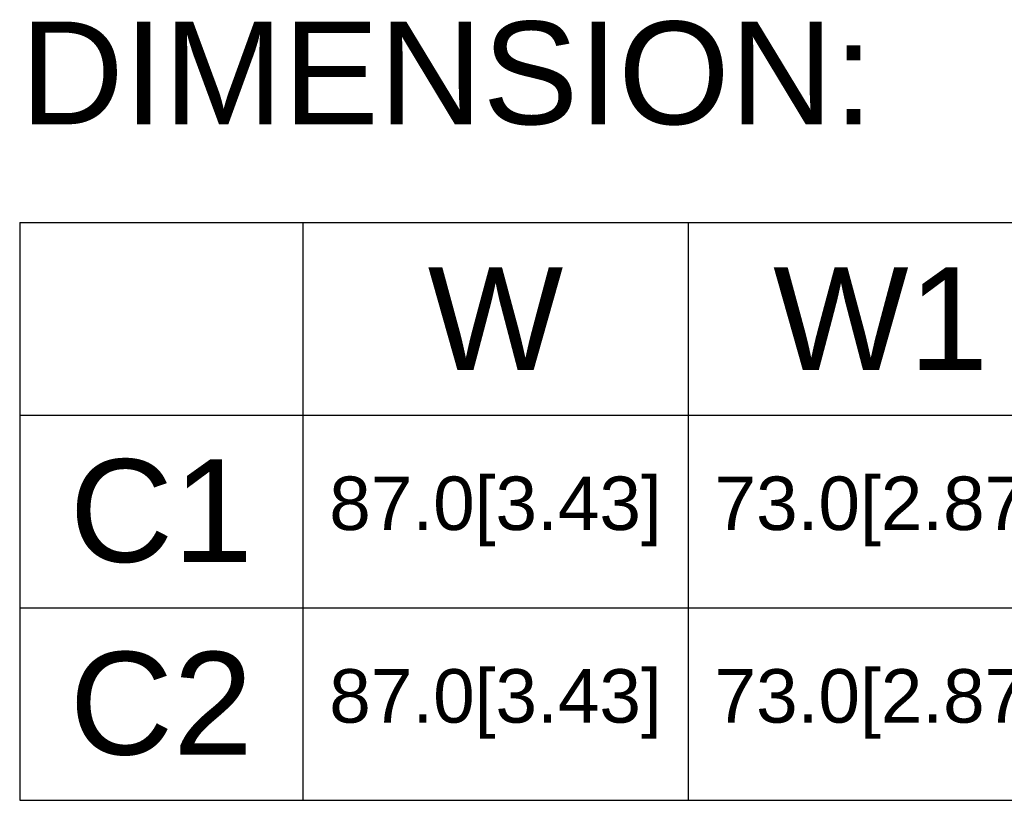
# Model space of a CAD drawing. Header units: millimetres. Extents: x 88 to 1193, y 471 to 1243.
# Tile 4 of 47: x 221 to 313, y 670 to 743. Entities that reach past the tile are written whole.
import ezdxf
from ezdxf.enums import TextEntityAlignment as Align

# ---------------------------------------------------------------- set-up
doc = ezdxf.new("R2010")
doc.units = ezdxf.units.MM
doc.header["$LTSCALE"] = 20
doc.layers.get('0').update_dxf_attribs({"linetype": 'CONTINUOUS'})
doc.styles.add('TEXTSTYLE_1', font='arial.ttf')

msp = doc.modelspace()

# ---------------------------------------------------------------- linework, layer by layer
at = {"color": 7}
for p, q in [((220.968, 724.411), (499.424, 724.411)), ((220.968, 724.411), (220.968, 670.411)), ((247.424, 724.411), (247.424, 670.411)), ((283.424, 724.411), (283.424, 670.411)), ((220.968, 706.411), (499.424, 706.411)), ((220.968, 688.411), (499.424, 688.411)), ((220.968, 670.411), (499.424, 670.411))]:
    msp.add_line(p, q, dxfattribs=at)

# ---------------------------------------------------------------- texts
at = {"color": 7, "style": 'TEXTSTYLE_1'}
msp.add_text('  DIMENSION:', height=9.6, dxfattribs=at).set_placement((257.145, 733.583), align=Align.CENTER)
at = {"color": 7, "attachment_point": 5, "style": 'TEXTSTYLE_1'}
for s, insert, char_height, width in [('W', (265.424, 715.411), 9.6, 36), ('W1', (301.424, 715.411), 9.6, 36), ('{C1}', (234.196, 697.411), 9.6, 26.45624), ('87.0[3.43]', (265.424, 697.411), 5, 36), ('{73.0[2.87]}', (301.424, 697.411), 5, 36), ('{C2}', (234.196, 679.411), 9.6, 26.45624), ('{87.0[3.43]}', (265.424, 679.411), 5, 36), ('{73.0[2.87]}', (301.424, 679.411), 5, 36)]:
    msp.add_mtext(s, dxfattribs=dict(at, insert=insert, char_height=char_height, width=width))

doc.saveas('drawing.dxf')
